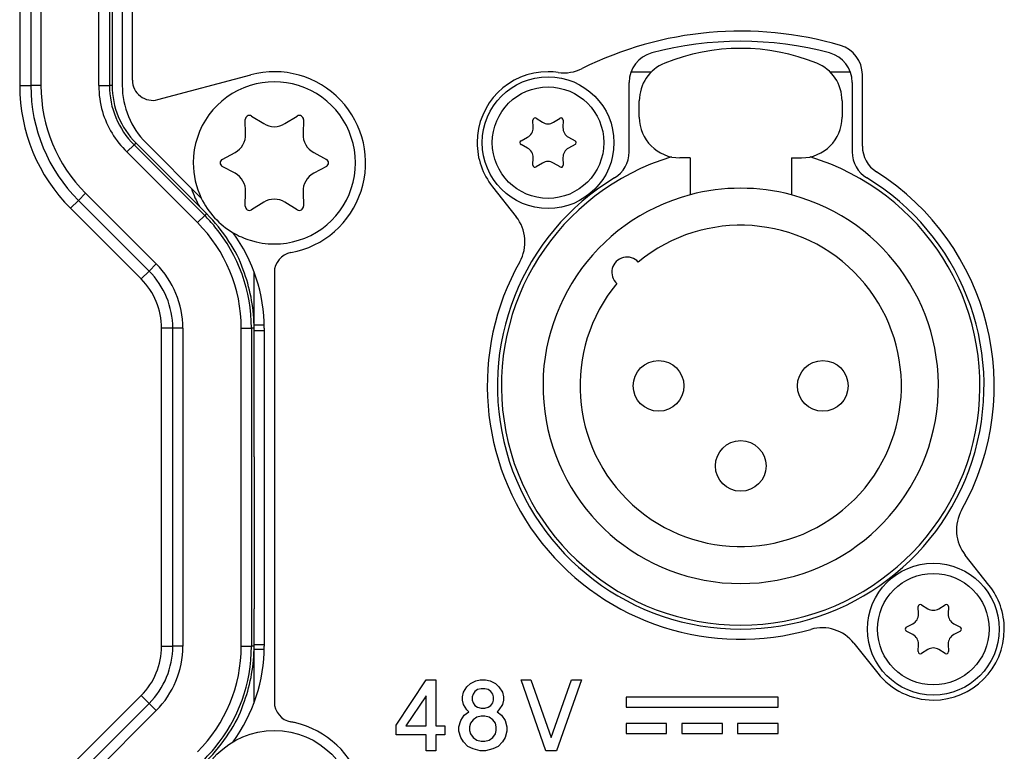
# Model space of a CAD drawing. Header units: millimetres. Extents: x -316 to -124, y 76 to 166.
# Tile 2 of 8: x -316 to -267, y 110 to 146. Entities that reach past the tile are written whole.
import ezdxf

# ---------------------------------------------------------------- set-up
doc = ezdxf.new("R2010")
doc.units = ezdxf.units.MM

# ---------------------------------------------------------------- blocks, each defined once
blk = doc.blocks.new('Netzteil-HLG-240-24__7', base_point=(-295.513, 109.721))
at = {"color": 7, "linetype": 'Continuous'}
for p, q in [((-295.513, 110.946), (-295.513, 112.433)), ((-295.513, 109.721), (-295.513, 110.508))]:
    blk.add_line(p, q, dxfattribs=at)
blk = doc.blocks.new('Senkschraube_ISO14581-8_8-TX10-_A2K_-M3x10__8', base_point=(-273.25, 112.971))
at = {"color": 7, "linetype": 'Continuous'}
for p, q in [((-271.235, 116.46), (-271.246, 116.83)), ((-271.088, 116.922), (-270.773, 116.727)), ((-270.227, 116.727), (-269.912, 116.922)), ((-269.754, 116.83), (-269.765, 116.46)), ((-271.834, 115.812), (-271.508, 115.988)), ((-271.508, 115.454), (-271.834, 115.629)), ((-269.492, 115.988), (-269.166, 115.812)), ((-269.166, 115.629), (-269.492, 115.454)), ((-271.246, 114.611), (-271.235, 114.981)), ((-270.773, 114.714), (-271.088, 114.52)), ((-269.912, 114.52), (-270.227, 114.714)), ((-269.765, 114.981), (-269.754, 114.611))]:
    blk.add_line(p, q, dxfattribs=at)
blk.add_circle((-270.5, 115.721), 2.75, dxfattribs=at)
for centre, radius, start, end in [((-271.142, 116.833), 0.104, 58.3195, 181.6805), ((-270.5, 117.17), 0.52, 238.3195, 301.6805), ((-269.858, 116.833), 0.104, 358.3195, 121.6805), ((-271.755, 116.445), 0.52, 298.3195, 1.6805), ((-269.245, 116.445), 0.52, 178.3195, 241.6805), ((-271.784, 115.721), 0.104, 118.3195, 241.6805), ((-269.216, 115.721), 0.104, 298.3195, 61.6805), ((-271.755, 114.996), 0.52, 358.3195, 61.6805), ((-269.245, 114.996), 0.52, 118.3195, 181.6805), ((-271.142, 114.608), 0.104, 178.3195, 301.6805), ((-270.5, 114.272), 0.52, 58.3195, 121.6805), ((-269.858, 114.608), 0.104, 238.3195, 1.6805)]:
    blk.add_arc(centre, radius, start, end, dxfattribs=at)
blk = doc.blocks.new('Blechschraube_ISO14585-ST4_2x16_8__11', base_point=(-307, 102.721))
at = {"color": 7, "linetype": 'Continuous'}
blk.add_circle((-303, 106.721), 4, dxfattribs=at)
blk = doc.blocks.new('Blechschraube_ISO14585-ST4_2x16_7__15', base_point=(-307, 102.721))
at = {"color": 7, "linetype": 'Continuous'}
for p, q in [((-304.415, 108.144), (-304.436, 108.855)), ((-304.131, 109.031), (-303.525, 108.658)), ((-302.475, 108.658), (-301.869, 109.031)), ((-301.564, 108.855), (-301.585, 108.144)), ((-305.566, 106.897), (-304.94, 107.234)), ((-301.06, 107.234), (-300.434, 106.897)), ((-304.94, 106.207), (-305.566, 106.545)), ((-300.434, 106.545), (-301.06, 106.207)), ((-304.436, 104.586), (-304.415, 105.297)), ((-301.585, 105.297), (-301.564, 104.586)), ((-303.525, 104.784), (-304.131, 104.41)), ((-301.869, 104.41), (-302.475, 104.784))]:
    blk.add_line(p, q, dxfattribs=at)
blk.add_circle((-303, 106.721), 4, dxfattribs=at)
for centre, radius, start, end in [((-304.236, 108.861), 0.2, 58.3205, 181.6805), ((-301.764, 108.861), 0.2, 358.3206, 121.6805), ((-303, 109.509), 1, 238.3195, 301.6805), ((-305.414, 108.115), 1, 298.3195, 1.6805), ((-300.586, 108.115), 1, 178.3195, 241.6805), ((-305.471, 106.721), 0.2, 118.3206, 180), ((-300.529, 106.721), 0.2, 0, 61.6805), ((-305.471, 106.721), 0.2, 180, 241.6805), ((-300.529, 106.721), 0.2, 298.3206, 0), ((-305.414, 105.327), 1, 358.3195, 61.6805), ((-300.586, 105.327), 1, 118.3195, 181.6805), ((-303, 103.933), 1, 58.3195, 121.6805), ((-304.236, 104.58), 0.2, 178.3205, 301.6805), ((-301.764, 104.58), 0.2, 238.3206, 1.6805)]:
    blk.add_arc(centre, radius, start, end, dxfattribs=at)
blk = doc.blocks.new('Blechschraube_ISO14585-ST4_2x16_5__18', base_point=(-307, 134.721))
at = {"color": 7, "linetype": 'Continuous'}
for start, end in [(107.4106, 180), (72.5894, 107.4106), (0, 72.5894), (180, 205.7324), (287.4106, 0), (205.7324, 239.4627), (239.4627, 252.5894), (252.5894, 287.4106)]:
    blk.add_arc((-303, 138.721), 4, start, end, dxfattribs=at)
blk = doc.blocks.new('Blechschraube_ISO14585-ST4_2x16_6__19', base_point=(-307, 134.721))
at = {"color": 7, "linetype": 'Continuous'}
for p, q in [((-304.415, 140.144), (-304.436, 140.855)), ((-304.131, 141.031), (-303.525, 140.658)), ((-302.475, 140.658), (-301.869, 141.031)), ((-301.564, 140.855), (-301.585, 140.144)), ((-305.566, 138.897), (-304.94, 139.234)), ((-301.06, 139.234), (-300.434, 138.897)), ((-304.94, 138.207), (-305.566, 138.545)), ((-300.434, 138.545), (-301.06, 138.207)), ((-304.436, 136.586), (-304.415, 137.297)), ((-301.585, 137.297), (-301.564, 136.586)), ((-303.525, 136.784), (-304.131, 136.41)), ((-301.869, 136.41), (-302.475, 136.784))]:
    blk.add_line(p, q, dxfattribs=at)
for centre, radius, start, end in [((-303, 138.721), 4, 107.4106, 180), ((-303, 138.721), 4, 72.5894, 107.4106), ((-303, 138.721), 4, 0, 72.5894), ((-304.236, 140.861), 0.2, 58.3205, 181.6805), ((-301.764, 140.861), 0.2, 358.3206, 121.6805), ((-303, 141.509), 1, 238.3195, 301.6805), ((-305.414, 140.115), 1, 298.3195, 1.6805), ((-300.586, 140.115), 1, 178.3195, 241.6805), ((-305.471, 138.721), 0.2, 118.3206, 180), ((-300.529, 138.721), 0.2, 0, 61.6805), ((-303, 138.721), 4, 180, 205.7324), ((-305.471, 138.721), 0.2, 180, 241.6805), ((-303, 138.721), 4, 287.4106, 0), ((-300.529, 138.721), 0.2, 298.3206, 0), ((-305.414, 137.327), 1, 358.3195, 61.6805), ((-300.586, 137.327), 1, 118.3195, 181.6805), ((-303, 138.721), 4, 205.7324, 239.4627), ((-304.236, 136.58), 0.2, 178.3205, 301.6805), ((-303, 135.933), 1, 58.3195, 121.6805), ((-301.764, 136.58), 0.2, 238.3206, 1.6805), ((-303, 138.721), 4, 239.4627, 252.5894), ((-303, 138.721), 4, 252.5894, 287.4106)]:
    blk.add_arc(centre, radius, start, end, dxfattribs=at)
blk = doc.blocks.new('Senkschraube_ISO14581-8_8-TX10-_A2K_-M3x10_1__20', base_point=(-292.25, 136.971))
at = {"color": 7, "linetype": 'Continuous'}
for p, q in [((-290.235, 140.46), (-290.246, 140.83)), ((-290.088, 140.922), (-289.773, 140.727)), ((-289.227, 140.727), (-288.912, 140.922)), ((-288.754, 140.83), (-288.765, 140.46)), ((-290.834, 139.812), (-290.508, 139.988)), ((-288.492, 139.988), (-288.166, 139.812)), ((-290.508, 139.454), (-290.834, 139.629)), ((-288.166, 139.629), (-288.492, 139.454)), ((-290.246, 138.611), (-290.235, 138.981)), ((-288.765, 138.981), (-288.754, 138.611)), ((-289.773, 138.714), (-290.088, 138.52)), ((-288.912, 138.52), (-289.227, 138.714))]:
    blk.add_line(p, q, dxfattribs=at)
blk.add_circle((-289.5, 139.721), 2.75, dxfattribs=at)
for centre, radius, start, end in [((-290.142, 140.833), 0.104, 58.3195, 181.6805), ((-288.858, 140.833), 0.104, 358.3195, 121.6805), ((-290.755, 140.445), 0.52, 298.3195, 1.6805), ((-289.5, 141.17), 0.52, 238.3195, 301.6805), ((-288.245, 140.445), 0.52, 178.3195, 241.6805), ((-290.784, 139.721), 0.104, 118.3195, 241.6805), ((-290.755, 138.996), 0.52, 358.3195, 61.6805), ((-288.245, 138.996), 0.52, 118.3195, 181.6805), ((-288.216, 139.721), 0.104, 298.3195, 61.6805), ((-290.142, 138.608), 0.104, 178.3195, 301.6805), ((-289.5, 138.272), 0.52, 58.3195, 121.6805), ((-288.858, 138.608), 0.104, 238.3195, 1.6805)]:
    blk.add_arc(centre, radius, start, end, dxfattribs=at)
blk = doc.blocks.new('NC3FD-LX-M3__24', base_point=(-293, 112.221))
at = {"color": 7, "linetype": 'Continuous'}
for p, q in [((-285.405, 143.221), (-284.394, 143.221)), ((-275.606, 143.221), (-274.595, 143.221)), ((-285, 140.971), (-285, 141.787)), ((-275, 141.787), (-275, 140.971)), ((-282.5, 138.971), (-283, 138.971)), ((-282.5, 138.971), (-282.5, 137.145)), ((-277.5, 138.971), (-277.5, 137.145)), ((-277.5, 138.971), (-277, 138.971))]:
    blk.add_line(p, q, dxfattribs=at)
for centre in [(-284.05, 127.721), (-275.95, 127.721), (-280, 123.771)]:
    blk.add_circle(centre, 1.25, dxfattribs=at)
for centre, radius, start, end in [((-280, 134.371), 10, 67.9757, 112.0243), ((-283, 141.787), 2, 112.0243, 180), ((-277, 141.787), 2, 0, 67.9757), ((-289.5, 139.721), 3.5, 90, 180), ((-283, 140.971), 2, 180, 270), ((-277, 140.971), 2, 270, 0), ((-280, 127.721), 11.8, 106.8372, 73.1628), ((-280, 127.721), 9.75, 75.1428, 104.8572), ((-280, 127.721), 9.75, 104.8572, 75.1428), ((-280, 127.721), 7.925, 140.4243, 129.5757), ((-285.604, 133.325), 0.75, 42.2878, 227.7122), ((-270.5, 115.721), 3.5, 270, 0)]:
    blk.add_arc(centre, radius, start, end, dxfattribs=at)
blk = doc.blocks.new('Gehaeuseschale-unten__29', base_point=(-304.002, 91.721))
at = {"color": 7, "linetype": 'Continuous'}
for p, q in [((-304, 120.144), (-304, 116.721)), ((-304, 114.971), (-304, 116.721)), ((-304.002, 114.721), (-304, 114.878)), ((-304, 112.091), (-304.002, 114.721)), ((-303.501, 114.721), (-304.002, 114.721)), ((-304, 114.878), (-304, 114.971))]:
    blk.add_line(p, q, dxfattribs=at)
blk = doc.blocks.new('Gehaeuseschale-unten-L5_0007876-schwarz__30', base_point=(-304.002, 91.721))
at = {"color": 7, "linetype": 'Continuous'}
for p, q in [((-304, 120.144), (-304, 116.721)), ((-304, 114.971), (-304, 116.721)), ((-304.002, 114.721), (-304, 114.878)), ((-304, 112.091), (-304.002, 114.721)), ((-303.501, 114.721), (-304.002, 114.721)), ((-304, 114.878), (-304, 114.971))]:
    blk.add_line(p, q, dxfattribs=at)
blk = doc.blocks.new('Rueckplatte__34', base_point=(-310.5, 84.221))
at = {"color": 7, "linetype": 'Continuous'}
for p, q in [((-310.5, 157.221), (-310.5, 142.538)), ((-309.328, 139.709), (-306.603, 136.984)), ((-303.5, 130.567), (-303.5, 114.874))]:
    blk.add_line(p, q, dxfattribs=at)
for centre, radius, start, end in [((-306.5, 142.538), 4, 180, 225), ((-311.5, 130.567), 8, 360, 36.0552), ((-311.5, 114.874), 8, 323.9448, 360)]:
    blk.add_arc(centre, radius, start, end, dxfattribs=at)
blk = doc.blocks.new('Frontplatte__35', base_point=(-310.5, 84.221))
at = {"color": 7, "linetype": 'Continuous'}
for p, q in [((-310.5, 157.221), (-310.5, 142.538)), ((-285.5, 139.264), (-285.5, 142.696)), ((-274.5, 142.696), (-274.5, 139.264)), ((-309.328, 139.709), (-306.603, 136.984)), ((-303.5, 130.567), (-303.5, 114.874))]:
    blk.add_line(p, q, dxfattribs=at)
for centre in [(-289.5, 139.721), (-270.5, 115.721)]:
    blk.add_circle(centre, 3.25, dxfattribs=at)
for centre, radius, start, end in [((-280, 127.721), 17, 75.0448, 104.9552), ((-284, 142.696), 1.5, 104.9552, 180), ((-276, 142.696), 1.5, 0, 75.0448), ((-306.5, 142.538), 4, 180, 225), ((-287, 139.264), 1.5, 301.2329, 0), ((-273, 139.264), 1.5, 180, 238.7671), ((-280, 127.721), 12, 121.2329, 58.7671), ((-311.5, 130.567), 8, 360, 36.0552), ((-311.5, 114.874), 8, 323.9448, 360)]:
    blk.add_arc(centre, radius, start, end, dxfattribs=at)
blk = doc.blocks.new('Verbindungsteil-L5_0007877-schwarz__36', base_point=(-315.559, 75.721))
at = {"color": 7, "linetype": 'Continuous'}
for p, q in [((-315.559, 157.721), (-315.559, 142.534)), ((-313.052, 136.483), (-309.567, 132.997)), ((-306.343, 136.221), (-306.688, 136.566)), ((-308.559, 114.878), (-308.559, 130.564)), ((-304, 130.435), (-304, 130.564)), ((-303.5, 130.435), (-304, 130.435)), ((-304, 114.971), (-303.5, 114.971)), ((-304, 114.878), (-304, 114.971)), ((-313.052, 108.959), (-309.567, 112.444))]:
    blk.add_line(p, q, dxfattribs=at)
at = {"color": 1, "linetype": 'Continuous'}
for q in [(-311.658, 157.721), (-311.258, 142.534)]:
    blk.add_line((-311.658, 142.534), q, dxfattribs=at)
at = {"color": 7, "linetype": 'Continuous'}
for centre, radius, start, end in [((-307, 142.534), 8.559, 180, 225), ((-303.025, 138.721), 4.25, 197.1654, 210.469), ((-312, 130.564), 8, 32.393, 45), ((-309.3, 131.925), 5, 17.6916, 35.8033), ((-312, 130.564), 8, 1.1235, 21.102), ((-312, 130.564), 3.441, 0, 45), ((-312, 130.564), 8, 360, 1.1235), ((-312, 114.878), 3.441, 315, 0), ((-312, 114.878), 8, 338.898, 358.8765), ((-312, 114.878), 8, 358.8765, 0), ((-309.3, 113.517), 5, 324.1967, 342.3084), ((-312, 114.878), 8, 315, 327.607)]:
    blk.add_arc(centre, radius, start, end, dxfattribs=at)
at = {"color": 1, "linetype": 'Continuous'}
blk.add_arc((-307, 142.534), 4.658, 180, 195.9185, dxfattribs=at)
blk = doc.blocks.new('Verbindungsteil__37', base_point=(-315.559, 75.721))
at = {"color": 7, "linetype": 'Continuous'}
for p, q in [((-315.559, 157.721), (-315.559, 142.534)), ((-313.052, 136.483), (-309.567, 132.997)), ((-306.343, 136.221), (-306.688, 136.566)), ((-308.559, 114.878), (-308.559, 130.564)), ((-304, 130.435), (-304, 130.564)), ((-303.5, 130.435), (-304, 130.435)), ((-304, 114.971), (-303.5, 114.971)), ((-304, 114.878), (-304, 114.971)), ((-313.052, 108.959), (-309.567, 112.444))]:
    blk.add_line(p, q, dxfattribs=at)
at = {"color": 1, "linetype": 'Continuous'}
for q in [(-311.658, 157.721), (-311.258, 142.534)]:
    blk.add_line((-311.658, 142.534), q, dxfattribs=at)
at = {"color": 7, "linetype": 'Continuous'}
for centre, radius, start, end in [((-307, 142.534), 8.559, 180, 225), ((-303.025, 138.721), 4.25, 197.1654, 210.469), ((-312, 130.564), 8, 32.393, 45), ((-309.3, 131.925), 5, 17.6916, 35.8033), ((-312, 130.564), 8, 1.1235, 21.102), ((-312, 130.564), 3.441, 0, 45), ((-312, 130.564), 8, 360, 1.1235), ((-312, 114.878), 3.441, 315, 0), ((-312, 114.878), 8, 338.898, 358.8765), ((-312, 114.878), 8, 358.8765, 0), ((-309.3, 113.517), 5, 324.1967, 342.3084), ((-312, 114.878), 8, 315, 327.607)]:
    blk.add_arc(centre, radius, start, end, dxfattribs=at)
at = {"color": 1, "linetype": 'Continuous'}
blk.add_arc((-307, 142.534), 4.658, 180, 195.9185, dxfattribs=at)
blk = doc.blocks.new('Gehaeuseschale-oben-L5_0007875-schwarz__38', base_point=(-304.002, 124.221))
at = {"color": 7, "linetype": 'Continuous'}
for p, q in [((-304.002, 130.721), (-304, 133.351)), ((-304, 130.564), (-304.002, 130.721)), ((-303.501, 130.721), (-304.002, 130.721)), ((-304, 130.435), (-304, 130.564)), ((-304, 128.721), (-304, 130.435)), ((-304, 124.221), (-304, 128.721))]:
    blk.add_line(p, q, dxfattribs=at)
blk = doc.blocks.new('Gehaeuseschale-oben__41', base_point=(-304.002, 124.221))
at = {"color": 7, "linetype": 'Continuous'}
for p, q in [((-304.002, 130.721), (-304, 133.351)), ((-304, 130.564), (-304.002, 130.721)), ((-303.501, 130.721), (-304.002, 130.721)), ((-304, 130.435), (-304, 130.564)), ((-304, 128.721), (-304, 130.435)), ((-304, 124.221), (-304, 128.721))]:
    blk.add_line(p, q, dxfattribs=at)
blk = doc.blocks.new('Verbindungsteil_1__42', base_point=(-315.559, 75.721))
at = {"color": 7, "linetype": 'Continuous'}
for p, q in [((-315.559, 157.721), (-315.559, 142.534)), ((-311, 157.721), (-311, 142.534)), ((-309.828, 139.706), (-306.688, 136.566)), ((-313.052, 136.483), (-309.567, 132.997)), ((-306.343, 136.221), (-306.688, 136.566)), ((-308.559, 114.878), (-308.559, 130.564)), ((-304, 130.435), (-304, 130.564)), ((-303.5, 130.435), (-304, 130.435)), ((-304, 128.721), (-304, 130.435)), ((-304, 124.221), (-304, 128.721)), ((-304, 124.221), (-304, 120.144)), ((-304, 120.144), (-304, 116.721)), ((-304, 114.971), (-304, 116.721)), ((-304, 114.971), (-303.5, 114.971)), ((-304, 114.878), (-304, 114.971)), ((-313.052, 108.959), (-309.567, 112.444))]:
    blk.add_line(p, q, dxfattribs=at)
at = {"color": 1, "linetype": 'Continuous'}
for p, q in [((-315.009, 157.721), (-315.009, 142.534)), ((-314.509, 157.721), (-314.509, 142.534)), ((-311.658, 142.534), (-311.658, 157.721)), ((-311.131, 157.721), (-311.131, 142.534)), ((-315.559, 142.534), (-315.009, 142.534)), ((-314.509, 142.534), (-315.009, 142.534)), ((-311.658, 142.534), (-311.258, 142.534)), ((-311.258, 142.534), (-311.131, 142.534)), ((-311, 142.534), (-311.131, 142.534)), ((-310.275, 139.26), (-309.921, 139.613)), ((-309.828, 139.706), (-309.921, 139.613)), ((-309.921, 139.613), (-306.436, 136.128)), ((-306.789, 135.775), (-310.275, 139.26)), ((-312.309, 137.225), (-312.663, 136.871)), ((-312.309, 137.225), (-308.824, 133.74)), ((-312.663, 136.871), (-313.052, 136.483)), ((-312.663, 136.871), (-309.178, 133.386)), ((-306.789, 135.775), (-306.436, 136.128)), ((-306.343, 136.221), (-306.436, 136.128)), ((-308.824, 133.74), (-309.178, 133.386)), ((-309.567, 132.997), (-309.178, 133.386)), ((-308.009, 130.564), (-308.559, 130.564)), ((-307.509, 130.564), (-308.009, 130.564)), ((-308.009, 114.878), (-308.009, 130.564)), ((-307.509, 130.564), (-307.509, 114.878)), ((-304.631, 130.564), (-304.131, 130.564)), ((-304.631, 114.878), (-304.631, 130.564)), ((-304, 130.564), (-304.131, 130.564)), ((-304.131, 130.564), (-304.131, 114.878)), ((-308.559, 114.878), (-308.009, 114.878)), ((-307.509, 114.878), (-308.009, 114.878)), ((-304.631, 114.878), (-304.131, 114.878)), ((-304, 114.878), (-304.131, 114.878)), ((-309.178, 112.055), (-309.567, 112.444)), ((-312.663, 108.57), (-309.178, 112.055)), ((-308.824, 111.702), (-312.309, 108.216)), ((-308.824, 111.702), (-309.178, 112.055))]:
    blk.add_line(p, q, dxfattribs=at)
at = {"color": 7, "linetype": 'Continuous'}
for centre, radius, start, end in [((-307, 142.534), 8.559, 180, 225), ((-307, 142.534), 8.009, 180, 225), ((-307, 142.534), 4.131, 180, 225), ((-307, 142.534), 4, 180, 225), ((-303.025, 138.721), 4.25, 197.1654, 210.469), ((-312, 130.564), 7.869, 39.5368, 45), ((-312, 130.564), 8, 32.393, 45), ((-312, 130.564), 7.869, 360, 39.5368), ((-309.3, 131.925), 5, 17.6916, 35.8033), ((-312, 130.564), 3.991, 360, 45), ((-312, 130.564), 8, 1.1235, 21.102), ((-312, 130.564), 3.441, 0, 45), ((-312, 130.564), 8, 360, 1.1235), ((-312, 114.878), 3.441, 315, 0), ((-312, 114.878), 3.991, 315, 360), ((-312, 114.878), 7.869, 320.4632, 360), ((-312, 114.878), 8, 338.898, 358.8765), ((-312, 114.878), 8, 358.8765, 0), ((-309.3, 113.517), 5, 324.1967, 342.3084), ((-312, 114.878), 8, 315, 327.607), ((-312, 114.878), 7.869, 315, 320.4632)]:
    blk.add_arc(centre, radius, start, end, dxfattribs=at)
at = {"color": 1, "linetype": 'Continuous'}
for centre, radius, start, end in [((-307, 142.534), 7.509, 180, 225), ((-307, 142.534), 4.658, 180, 195.9185), ((-307.027, 142.58), 4.644, 196.5556, 225.639), ((-312, 130.564), 7.369, 360, 45), ((-312, 130.564), 4.491, 360, 45), ((-312, 114.878), 4.491, 315, 360), ((-312, 114.878), 7.369, 315, 360)]:
    blk.add_arc(centre, radius, start, end, dxfattribs=at)
blk = doc.blocks.new('Verbindungsteil-L5_0007877-schwarz_1__43', base_point=(-315.559, 75.721))
at = {"color": 7, "linetype": 'Continuous'}
for p, q in [((-315.559, 157.721), (-315.559, 142.534)), ((-311, 157.721), (-311, 142.534)), ((-309.828, 139.706), (-306.688, 136.566)), ((-313.052, 136.483), (-309.567, 132.997)), ((-306.343, 136.221), (-306.688, 136.566)), ((-308.559, 114.878), (-308.559, 130.564)), ((-304, 130.435), (-304, 130.564)), ((-303.5, 130.435), (-304, 130.435)), ((-304, 128.721), (-304, 130.435)), ((-304, 124.221), (-304, 128.721)), ((-304, 124.221), (-304, 120.144)), ((-304, 120.144), (-304, 116.721)), ((-304, 114.971), (-304, 116.721)), ((-304, 114.971), (-303.5, 114.971)), ((-304, 114.878), (-304, 114.971)), ((-313.052, 108.959), (-309.567, 112.444))]:
    blk.add_line(p, q, dxfattribs=at)
at = {"color": 1, "linetype": 'Continuous'}
for p, q in [((-315.009, 157.721), (-315.009, 142.534)), ((-314.509, 157.721), (-314.509, 142.534)), ((-311.658, 142.534), (-311.658, 157.721)), ((-311.131, 157.721), (-311.131, 142.534)), ((-315.559, 142.534), (-315.009, 142.534)), ((-314.509, 142.534), (-315.009, 142.534)), ((-311.658, 142.534), (-311.258, 142.534)), ((-311.258, 142.534), (-311.131, 142.534)), ((-311, 142.534), (-311.131, 142.534)), ((-310.275, 139.26), (-309.921, 139.613)), ((-309.828, 139.706), (-309.921, 139.613)), ((-309.921, 139.613), (-306.436, 136.128)), ((-306.789, 135.775), (-310.275, 139.26)), ((-312.309, 137.225), (-312.663, 136.871)), ((-312.309, 137.225), (-308.824, 133.74)), ((-312.663, 136.871), (-313.052, 136.483)), ((-312.663, 136.871), (-309.178, 133.386)), ((-306.789, 135.775), (-306.436, 136.128)), ((-306.343, 136.221), (-306.436, 136.128)), ((-308.824, 133.74), (-309.178, 133.386)), ((-309.567, 132.997), (-309.178, 133.386)), ((-308.009, 130.564), (-308.559, 130.564)), ((-307.509, 130.564), (-308.009, 130.564)), ((-308.009, 114.878), (-308.009, 130.564)), ((-307.509, 130.564), (-307.509, 114.878)), ((-304.631, 130.564), (-304.131, 130.564)), ((-304.631, 114.878), (-304.631, 130.564)), ((-304, 130.564), (-304.131, 130.564)), ((-304.131, 130.564), (-304.131, 114.878)), ((-308.559, 114.878), (-308.009, 114.878)), ((-307.509, 114.878), (-308.009, 114.878)), ((-304.631, 114.878), (-304.131, 114.878)), ((-304, 114.878), (-304.131, 114.878)), ((-309.178, 112.055), (-309.567, 112.444)), ((-312.663, 108.57), (-309.178, 112.055)), ((-308.824, 111.702), (-312.309, 108.216)), ((-308.824, 111.702), (-309.178, 112.055))]:
    blk.add_line(p, q, dxfattribs=at)
at = {"color": 7, "linetype": 'Continuous'}
for centre, radius, start, end in [((-307, 142.534), 8.559, 180, 225), ((-307, 142.534), 8.009, 180, 225), ((-307, 142.534), 4.131, 180, 225), ((-307, 142.534), 4, 180, 225), ((-303.025, 138.721), 4.25, 197.1654, 210.469), ((-312, 130.564), 7.869, 39.5368, 45), ((-312, 130.564), 8, 32.393, 45), ((-312, 130.564), 7.869, 360, 39.5368), ((-309.3, 131.925), 5, 17.6916, 35.8033), ((-312, 130.564), 3.991, 360, 45), ((-312, 130.564), 8, 1.1235, 21.102), ((-312, 130.564), 3.441, 0, 45), ((-312, 130.564), 8, 360, 1.1235), ((-312, 114.878), 3.441, 315, 0), ((-312, 114.878), 3.991, 315, 360), ((-312, 114.878), 7.869, 320.4632, 360), ((-312, 114.878), 8, 338.898, 358.8765), ((-312, 114.878), 8, 358.8765, 0), ((-309.3, 113.517), 5, 324.1967, 342.3084), ((-312, 114.878), 8, 315, 327.607), ((-312, 114.878), 7.869, 315, 320.4632)]:
    blk.add_arc(centre, radius, start, end, dxfattribs=at)
at = {"color": 1, "linetype": 'Continuous'}
for centre, radius, start, end in [((-307, 142.534), 7.509, 180, 225), ((-307, 142.534), 4.658, 180, 195.9185), ((-307.027, 142.58), 4.644, 196.5556, 225.639), ((-312, 130.564), 7.369, 360, 45), ((-312, 130.564), 4.491, 360, 45), ((-312, 114.878), 4.491, 315, 360), ((-312, 114.878), 7.369, 315, 360)]:
    blk.add_arc(centre, radius, start, end, dxfattribs=at)
blk = doc.blocks.new('Typenschild-S60-PSU-Kopie-L5_0007851-schwarz__44', base_point=(-310, 84.721))
at = {"color": 7, "linetype": 'Continuous'}
for p, q in [((-310, 142.807), (-310, 157.221)), ((-308.741, 141.841), (-304.165, 143.067)), ((-303, 133.312), (-303, 130.721)), ((-303, 130.721), (-303, 130.435)), ((-303, 130.435), (-303, 122.221)), ((-303, 122.221), (-303, 114.971)), ((-303, 114.971), (-303, 114.721)), ((-303, 114.721), (-303, 112.129))]:
    blk.add_line(p, q, dxfattribs=at)
for centre, radius, start, end in [((-309, 142.807), 1, 180, 285), ((-303, 138.721), 4.5, 280.4757, 105), ((-302, 133.312), 1, 100.4757, 180), ((-302, 112.129), 1, 180, 259.5243), ((-303, 106.721), 4.5, 255, 77.1604), ((-303, 106.721), 4.5, 77.1604, 79.5243)]:
    blk.add_arc(centre, radius, start, end, dxfattribs=at)
blk = doc.blocks.new('Typenschild-S60-PSU__45', base_point=(-310, 84.721))
at = {"color": 7, "linetype": 'Continuous'}
for p, q in [((-310, 142.807), (-310, 157.221)), ((-308.741, 141.841), (-304.165, 143.067)), ((-303, 133.312), (-303, 130.721)), ((-303, 130.721), (-303, 130.435)), ((-303, 130.435), (-303, 122.221)), ((-303, 122.221), (-303, 114.971)), ((-303, 114.971), (-303, 114.721)), ((-303, 114.721), (-303, 112.129))]:
    blk.add_line(p, q, dxfattribs=at)
for centre, radius, start, end in [((-309, 142.807), 1, 180, 285), ((-303, 138.721), 4.5, 280.4757, 105), ((-302, 133.312), 1, 100.4757, 180), ((-302, 112.129), 1, 180, 259.5243), ((-303, 106.721), 4.5, 255, 77.1604), ((-303, 106.721), 4.5, 77.1604, 79.5243)]:
    blk.add_arc(centre, radius, start, end, dxfattribs=at)
blk = doc.blocks.new('Frontschild__46', base_point=(-310, 84.721))
at = {"color": 7, "linetype": 'Continuous'}
for p, q in [((-310, 142.807), (-310, 157.221)), ((-308.741, 141.841), (-304.165, 143.067)), ((-274, 139.542), (-274, 143.075)), ((-292.244, 137.548), (-291.072, 136.067)), ((-303, 133.312), (-303, 130.721)), ((-303, 130.721), (-303, 130.435)), ((-303, 130.435), (-303, 122.221)), ((-303, 122.221), (-303, 114.971)), ((-267.756, 117.893), (-268.928, 119.374)), ((-303, 114.971), (-303, 114.721)), ((-303, 114.721), (-303, 112.129)), ((-274.417, 115.029), (-273.244, 113.548)), ((-297, 110.989), (-295.513, 113.221)), ((-295.513, 113.221), (-295.031, 113.221)), ((-295.031, 113.221), (-295.031, 110.946)), ((-293.325, 113.046), (-293.063, 113.177)), ((-293.063, 113.177), (-292.844, 113.221)), ((-292.844, 113.221), (-292.581, 113.221)), ((-292.581, 113.221), (-292.363, 113.177)), ((-292.363, 113.177), (-292.1, 113.046)), ((-290.831, 113.221), (-290.35, 113.221)), ((-289.606, 109.721), (-290.831, 113.221)), ((-290.35, 113.221), (-289.344, 110.377)), ((-289.344, 110.377), (-288.338, 113.221)), ((-287.856, 113.221), (-289.081, 109.721)), ((-288.338, 113.221), (-287.856, 113.221)), ((-293.675, 112.608), (-293.5, 112.871)), ((-293.5, 112.871), (-293.325, 113.046)), ((-292.975, 112.739), (-293.106, 112.652)), ((-292.8, 112.783), (-292.975, 112.739)), ((-292.625, 112.783), (-292.8, 112.783)), ((-292.45, 112.739), (-292.625, 112.783)), ((-292.319, 112.652), (-292.45, 112.739)), ((-292.1, 113.046), (-291.925, 112.871)), ((-291.925, 112.871), (-291.75, 112.608)), ((-295.513, 112.433), (-296.519, 110.946)), ((-295.513, 110.946), (-295.513, 112.433)), ((-293.719, 112.389), (-293.675, 112.608)), ((-293.719, 112.214), (-293.719, 112.389)), ((-293.675, 111.996), (-293.719, 112.214)), ((-293.194, 112.521), (-293.238, 112.389)), ((-293.238, 112.389), (-293.238, 112.214)), ((-293.238, 112.214), (-293.194, 112.083)), ((-293.106, 112.652), (-293.194, 112.521)), ((-292.231, 112.521), (-292.319, 112.652)), ((-292.188, 112.389), (-292.231, 112.521)), ((-292.231, 112.083), (-292.188, 112.214)), ((-292.188, 112.214), (-292.188, 112.389)), ((-291.75, 112.608), (-291.706, 112.389)), ((-291.706, 112.214), (-291.75, 111.996)), ((-291.706, 112.389), (-291.706, 112.214)), ((-278.156, 112.371), (-285.656, 112.371)), ((-285.656, 112.371), (-285.656, 111.871)), ((-278.156, 111.871), (-278.156, 112.371)), ((-293.5, 111.733), (-293.675, 111.996)), ((-293.413, 111.646), (-293.5, 111.733)), ((-293.194, 112.083), (-293.106, 111.952)), ((-293.106, 111.952), (-292.975, 111.864)), ((-292.975, 111.864), (-292.8, 111.821)), ((-292.8, 111.821), (-292.625, 111.821)), ((-292.625, 111.821), (-292.45, 111.864)), ((-292.45, 111.864), (-292.319, 111.952)), ((-292.319, 111.952), (-292.231, 112.083)), ((-291.925, 111.733), (-292.013, 111.646)), ((-291.75, 111.996), (-291.925, 111.733)), ((-285.656, 111.871), (-278.156, 111.871)), ((-293.894, 110.902), (-293.806, 111.208)), ((-293.806, 111.208), (-293.631, 111.471)), ((-293.631, 111.471), (-293.413, 111.646)), ((-293.194, 111.252), (-293.325, 111.077)), ((-293.019, 111.383), (-293.194, 111.252)), ((-292.8, 111.427), (-293.019, 111.383)), ((-292.625, 111.427), (-292.8, 111.427)), ((-292.406, 111.383), (-292.625, 111.427)), ((-292.231, 111.252), (-292.406, 111.383)), ((-292.1, 111.077), (-292.231, 111.252)), ((-292.013, 111.646), (-291.794, 111.471)), ((-291.794, 111.471), (-291.619, 111.208)), ((-291.619, 111.208), (-291.531, 110.902)), ((-297, 110.508), (-297, 110.989)), ((-296.519, 110.946), (-295.513, 110.946)), ((-295.031, 110.946), (-294.594, 110.946)), ((-294.594, 110.946), (-294.594, 110.508)), ((-293.894, 110.683), (-293.894, 110.902)), ((-293.325, 111.077), (-293.369, 110.902)), ((-293.369, 110.902), (-293.369, 110.727)), ((-293.369, 110.727), (-293.325, 110.552)), ((-292.056, 110.902), (-292.1, 111.077)), ((-292.1, 110.552), (-292.056, 110.727)), ((-292.056, 110.727), (-292.056, 110.902)), ((-291.531, 110.902), (-291.531, 110.683)), ((-283.656, 111.071), (-285.656, 111.071)), ((-285.656, 111.071), (-285.656, 110.571)), ((-283.656, 110.571), (-283.656, 111.071)), ((-280.906, 111.071), (-282.906, 111.071)), ((-282.906, 111.071), (-282.906, 110.571)), ((-280.906, 110.571), (-280.906, 111.071)), ((-278.156, 111.071), (-280.156, 111.071)), ((-280.156, 111.071), (-280.156, 110.571)), ((-278.156, 110.571), (-278.156, 111.071)), ((-295.513, 110.508), (-297, 110.508)), ((-295.513, 109.721), (-295.513, 110.508)), ((-294.594, 110.508), (-295.031, 110.508)), ((-295.031, 110.508), (-295.031, 109.721)), ((-293.806, 110.377), (-293.894, 110.683)), ((-293.675, 110.158), (-293.806, 110.377)), ((-293.325, 110.552), (-293.194, 110.377)), ((-293.194, 110.377), (-293.019, 110.246)), ((-293.019, 110.246), (-292.8, 110.202)), ((-292.625, 110.202), (-292.406, 110.246)), ((-292.406, 110.246), (-292.231, 110.377)), ((-292.231, 110.377), (-292.1, 110.552)), ((-291.619, 110.377), (-291.75, 110.158)), ((-291.531, 110.683), (-291.619, 110.377)), ((-285.656, 110.571), (-283.656, 110.571)), ((-282.906, 110.571), (-280.906, 110.571)), ((-280.156, 110.571), (-278.156, 110.571)), ((-293.456, 109.939), (-293.675, 110.158)), ((-293.194, 109.808), (-293.456, 109.939)), ((-292.844, 109.721), (-293.194, 109.808)), ((-292.8, 110.202), (-292.625, 110.202)), ((-292.231, 109.808), (-292.581, 109.721)), ((-291.969, 109.939), (-292.231, 109.808)), ((-291.75, 110.158), (-291.969, 109.939)), ((-295.031, 109.721), (-295.513, 109.721)), ((-292.581, 109.721), (-292.844, 109.721)), ((-289.081, 109.721), (-289.606, 109.721))]:
    blk.add_line(p, q, dxfattribs=at)
for centre, radius, start, end in [((-280, 127.721), 17.5, 73.6652, 116.5488), ((-275.5, 143.075), 1.5, 0, 73.6652), ((-288.716, 145.165), 2, 261.802, 296.5488), ((-309, 142.807), 1, 180, 285), ((-303, 138.721), 4.5, 280.4757, 105), ((-289.5, 139.721), 3.5, 90, 180), ((-289.5, 139.721), 3.5, 81.802, 90), ((-289.5, 139.721), 3.5, 180, 218.3675), ((-272.5, 139.542), 1.5, 180, 237.6076), ((-280, 127.721), 12.5, 330.6585, 57.6076), ((-292.64, 134.826), 2, 330.6585, 38.3675), ((-302, 133.312), 1, 100.4757, 180), ((-280, 127.721), 12.5, 150.6585, 286.0765), ((-267.36, 120.616), 2, 150.6585, 218.3675), ((-270.5, 115.721), 3.5, 0, 38.3675), ((-275.985, 113.788), 2, 38.3675, 106.0765), ((-270.5, 115.721), 3.5, 270, 0), ((-270.5, 115.721), 3.5, 218.3675, 270), ((-302, 112.129), 1, 180, 259.5243), ((-303, 106.721), 4.5, 255, 77.1604), ((-303, 106.721), 4.5, 77.1604, 79.5243)]:
    blk.add_arc(centre, radius, start, end, dxfattribs=at)
blk = doc.blocks.new('Frontschild-Kopie-L5_0007850-schwarz__47', base_point=(-310, 84.721))
at = {"color": 7, "linetype": 'Continuous'}
for p, q in [((-310, 142.807), (-310, 157.221)), ((-308.741, 141.841), (-304.165, 143.067)), ((-274, 139.542), (-274, 143.075)), ((-292.244, 137.548), (-291.072, 136.067)), ((-303, 133.312), (-303, 130.721)), ((-303, 130.721), (-303, 130.435)), ((-303, 130.435), (-303, 122.221)), ((-303, 122.221), (-303, 114.971)), ((-267.756, 117.893), (-268.928, 119.374)), ((-303, 114.971), (-303, 114.721)), ((-303, 114.721), (-303, 112.129)), ((-274.417, 115.029), (-273.244, 113.548)), ((-297, 110.989), (-295.513, 113.221)), ((-295.513, 113.221), (-295.031, 113.221)), ((-295.031, 113.221), (-295.031, 110.946)), ((-293.325, 113.046), (-293.063, 113.177)), ((-293.063, 113.177), (-292.844, 113.221)), ((-292.844, 113.221), (-292.581, 113.221)), ((-292.581, 113.221), (-292.363, 113.177)), ((-292.363, 113.177), (-292.1, 113.046)), ((-290.831, 113.221), (-290.35, 113.221)), ((-289.606, 109.721), (-290.831, 113.221)), ((-290.35, 113.221), (-289.344, 110.377)), ((-289.344, 110.377), (-288.338, 113.221)), ((-287.856, 113.221), (-289.081, 109.721)), ((-288.338, 113.221), (-287.856, 113.221)), ((-293.675, 112.608), (-293.5, 112.871)), ((-293.5, 112.871), (-293.325, 113.046)), ((-292.975, 112.739), (-293.106, 112.652)), ((-292.8, 112.783), (-292.975, 112.739)), ((-292.625, 112.783), (-292.8, 112.783)), ((-292.45, 112.739), (-292.625, 112.783)), ((-292.319, 112.652), (-292.45, 112.739)), ((-292.1, 113.046), (-291.925, 112.871)), ((-291.925, 112.871), (-291.75, 112.608)), ((-295.513, 112.433), (-296.519, 110.946)), ((-295.513, 110.946), (-295.513, 112.433)), ((-293.719, 112.389), (-293.675, 112.608)), ((-293.719, 112.214), (-293.719, 112.389)), ((-293.675, 111.996), (-293.719, 112.214)), ((-293.194, 112.521), (-293.238, 112.389)), ((-293.238, 112.389), (-293.238, 112.214)), ((-293.238, 112.214), (-293.194, 112.083)), ((-293.106, 112.652), (-293.194, 112.521)), ((-292.231, 112.521), (-292.319, 112.652)), ((-292.188, 112.389), (-292.231, 112.521)), ((-292.231, 112.083), (-292.188, 112.214)), ((-292.188, 112.214), (-292.188, 112.389)), ((-291.75, 112.608), (-291.706, 112.389)), ((-291.706, 112.214), (-291.75, 111.996)), ((-291.706, 112.389), (-291.706, 112.214)), ((-278.156, 112.371), (-285.656, 112.371)), ((-285.656, 112.371), (-285.656, 111.871)), ((-278.156, 111.871), (-278.156, 112.371)), ((-293.5, 111.733), (-293.675, 111.996)), ((-293.413, 111.646), (-293.5, 111.733)), ((-293.194, 112.083), (-293.106, 111.952)), ((-293.106, 111.952), (-292.975, 111.864)), ((-292.975, 111.864), (-292.8, 111.821)), ((-292.8, 111.821), (-292.625, 111.821)), ((-292.625, 111.821), (-292.45, 111.864)), ((-292.45, 111.864), (-292.319, 111.952)), ((-292.319, 111.952), (-292.231, 112.083)), ((-291.925, 111.733), (-292.013, 111.646)), ((-291.75, 111.996), (-291.925, 111.733)), ((-285.656, 111.871), (-278.156, 111.871)), ((-293.894, 110.902), (-293.806, 111.208)), ((-293.806, 111.208), (-293.631, 111.471)), ((-293.631, 111.471), (-293.413, 111.646)), ((-293.194, 111.252), (-293.325, 111.077)), ((-293.019, 111.383), (-293.194, 111.252)), ((-292.8, 111.427), (-293.019, 111.383)), ((-292.625, 111.427), (-292.8, 111.427)), ((-292.406, 111.383), (-292.625, 111.427)), ((-292.231, 111.252), (-292.406, 111.383)), ((-292.1, 111.077), (-292.231, 111.252)), ((-292.013, 111.646), (-291.794, 111.471)), ((-291.794, 111.471), (-291.619, 111.208)), ((-291.619, 111.208), (-291.531, 110.902)), ((-297, 110.508), (-297, 110.989)), ((-296.519, 110.946), (-295.513, 110.946)), ((-295.031, 110.946), (-294.594, 110.946)), ((-294.594, 110.946), (-294.594, 110.508)), ((-293.894, 110.683), (-293.894, 110.902)), ((-293.325, 111.077), (-293.369, 110.902)), ((-293.369, 110.902), (-293.369, 110.727)), ((-293.369, 110.727), (-293.325, 110.552)), ((-292.056, 110.902), (-292.1, 111.077)), ((-292.1, 110.552), (-292.056, 110.727)), ((-292.056, 110.727), (-292.056, 110.902)), ((-291.531, 110.902), (-291.531, 110.683)), ((-283.656, 111.071), (-285.656, 111.071)), ((-285.656, 111.071), (-285.656, 110.571)), ((-283.656, 110.571), (-283.656, 111.071)), ((-280.906, 111.071), (-282.906, 111.071)), ((-282.906, 111.071), (-282.906, 110.571)), ((-280.906, 110.571), (-280.906, 111.071)), ((-278.156, 111.071), (-280.156, 111.071)), ((-280.156, 111.071), (-280.156, 110.571)), ((-278.156, 110.571), (-278.156, 111.071)), ((-295.513, 110.508), (-297, 110.508)), ((-295.513, 109.721), (-295.513, 110.508)), ((-294.594, 110.508), (-295.031, 110.508)), ((-295.031, 110.508), (-295.031, 109.721)), ((-293.806, 110.377), (-293.894, 110.683)), ((-293.675, 110.158), (-293.806, 110.377)), ((-293.325, 110.552), (-293.194, 110.377)), ((-293.194, 110.377), (-293.019, 110.246)), ((-293.019, 110.246), (-292.8, 110.202)), ((-292.625, 110.202), (-292.406, 110.246)), ((-292.406, 110.246), (-292.231, 110.377)), ((-292.231, 110.377), (-292.1, 110.552)), ((-291.619, 110.377), (-291.75, 110.158)), ((-291.531, 110.683), (-291.619, 110.377)), ((-285.656, 110.571), (-283.656, 110.571)), ((-282.906, 110.571), (-280.906, 110.571)), ((-280.156, 110.571), (-278.156, 110.571)), ((-293.456, 109.939), (-293.675, 110.158)), ((-293.194, 109.808), (-293.456, 109.939)), ((-292.844, 109.721), (-293.194, 109.808)), ((-292.8, 110.202), (-292.625, 110.202)), ((-292.231, 109.808), (-292.581, 109.721)), ((-291.969, 109.939), (-292.231, 109.808)), ((-291.75, 110.158), (-291.969, 109.939)), ((-295.031, 109.721), (-295.513, 109.721)), ((-292.581, 109.721), (-292.844, 109.721)), ((-289.081, 109.721), (-289.606, 109.721))]:
    blk.add_line(p, q, dxfattribs=at)
for centre, radius, start, end in [((-280, 127.721), 17.5, 73.6652, 116.5488), ((-275.5, 143.075), 1.5, 0, 73.6652), ((-288.716, 145.165), 2, 261.802, 296.5488), ((-309, 142.807), 1, 180, 285), ((-303, 138.721), 4.5, 280.4757, 105), ((-289.5, 139.721), 3.5, 90, 180), ((-289.5, 139.721), 3.5, 81.802, 90), ((-289.5, 139.721), 3.5, 180, 218.3675), ((-272.5, 139.542), 1.5, 180, 237.6076), ((-280, 127.721), 12.5, 330.6585, 57.6076), ((-292.64, 134.826), 2, 330.6585, 38.3675), ((-302, 133.312), 1, 100.4757, 180), ((-280, 127.721), 12.5, 150.6585, 286.0765), ((-267.36, 120.616), 2, 150.6585, 218.3675), ((-270.5, 115.721), 3.5, 0, 38.3675), ((-275.985, 113.788), 2, 38.3675, 106.0765), ((-270.5, 115.721), 3.5, 270, 0), ((-270.5, 115.721), 3.5, 218.3675, 270), ((-302, 112.129), 1, 180, 259.5243), ((-303, 106.721), 4.5, 255, 77.1604), ((-303, 106.721), 4.5, 77.1604, 79.5243)]:
    blk.add_arc(centre, radius, start, end, dxfattribs=at)
blk = doc.blocks.new('Netzteil-S60__48', base_point=(-315.559, 75.721))
for name, p in [('Verbindungsteil-L5_0007877-schwarz__36', (-315.559, 75.721)), ('Verbindungsteil__37', (-315.559, 75.721)), ('Verbindungsteil_1__42', (-315.559, 75.721)), ('Verbindungsteil-L5_0007877-schwarz_1__43', (-315.559, 75.721)), ('Rueckplatte__34', (-310.5, 84.221)), ('Frontplatte__35', (-310.5, 84.221)), ('Typenschild-S60-PSU-Kopie-L5_0007851-schwarz__44', (-310, 84.721)), ('Typenschild-S60-PSU__45', (-310, 84.721)), ('Frontschild__46', (-310, 84.721)), ('Frontschild-Kopie-L5_0007850-schwarz__47', (-310, 84.721)), ('Gehaeuseschale-oben-L5_0007875-schwarz__38', (-304.002, 124.221)), ('Gehaeuseschale-oben__41', (-304.002, 124.221)), ('NC3FD-LX-M3__24', (-293, 112.221)), ('Blechschraube_ISO14585-ST4_2x16_5__18', (-307, 134.721)), ('Blechschraube_ISO14585-ST4_2x16_6__19', (-307, 134.721)), ('Senkschraube_ISO14581-8_8-TX10-_A2K_-M3x10_1__20', (-292.25, 136.971)), ('Gehaeuseschale-unten__29', (-304.002, 91.721)), ('Gehaeuseschale-unten-L5_0007876-schwarz__30', (-304.002, 91.721)), ('Senkschraube_ISO14581-8_8-TX10-_A2K_-M3x10__8', (-273.25, 112.971)), ('Netzteil-HLG-240-24__7', (-295.513, 109.721)), ('Blechschraube_ISO14585-ST4_2x16_8__11', (-307, 102.721)), ('Blechschraube_ISO14585-ST4_2x16_7__15', (-307, 102.721))]:
    blk.add_blockref(name, p)
blk = doc.blocks.new('VordansA', base_point=(-220, 121))
blk.add_blockref('Netzteil-S60__48', (-315.559, 75.721))

msp = doc.modelspace()

# ---------------------------------------------------------------- block references
msp.add_blockref('VordansA', (-220, 121))

doc.saveas('drawing.dxf')
